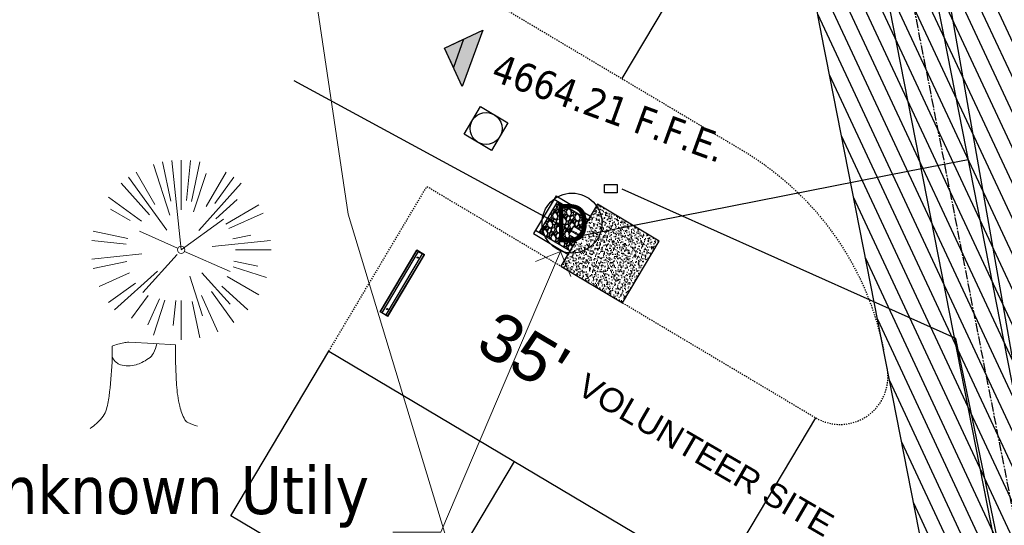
# Model space of a CAD drawing. Header units: feet. Extents: x 1134296 to 1140710, y 647902 to 649877.
# Tile 10 of 42: x 1134483 to 1134566, y 648609 to 648652. Entities that reach past the tile are written whole.
import ezdxf
from ezdxf import colors
from ezdxf.entities.mleader import LeaderData, LeaderLine
from ezdxf.enums import TextEntityAlignment as Align
from ezdxf.lldxf.tags import DXFTag
from ezdxf.math import Vec2, Vec3

# ---------------------------------------------------------------- set-up
doc = ezdxf.new("R2010")
doc.units = ezdxf.units.FT
doc.header["$MEASUREMENT"] = 0
for name, pattern in [('CENTER2', [1.125, 0.75, -0.125, 0.125, -0.125]), ('HIDDEN4', [0.095, 0.05, -0.045]), ('RAD', [0.13, 0.08, -0.05])]:
    doc.linetypes.add(name, pattern=pattern)
for name, color, linetype in [('-AGGREGATE', 8, 'Continuous'), ('-HARDWARE', 7, 'Continuous'), ('-TIMBER', 6, 'Continuous'), ('-WOOD', 5, 'Continuous'), ('C-CAMPSITE-PADS', 6, 'Continuous'), ('C-PRKG-ASPH', 5, 'Continuous'), ('C-PRKG-WHEL-STOP', 5, 'Continuous'), ('C-ROAD-ASPHALT', 1, 'Continuous'), ('C-ROAD-CNTR', 1, 'CENTER2'), ('C-ROAD-GRVL', 1, 'RAD'), ('C-SWLK-CONC', 5, 'Continuous'), ('C-SWLK-CONC-PATT', 5, 'Continuous'), ('C-UTIL-ELEC-MEP', 7, 'UGE (.5x)'), ('C-UTIL-HYDRANT', 5, 'Continuous'), ('C-UTIL-WATER-MEP', 7, 'WATER (.5x)'), ('G-TEXT-ST02', 2, 'Continuous'), ('G-XREF', 7, 'Continuous'), ('V-TOPO-SPOT', 8, 'Continuous'), ('V-UTIL-STRM-STRC', 8, 'Continuous'), ('XX-NODE-BLDG', 8, 'Continuous')]:
    doc.layers.add(name, color=color, linetype=linetype)
for name, color, linetype, lineweight in [('V-ANNO-TEXT', 8, 'Continuous', 13), ('V-SITE-VEGE', 8, 'Continuous', 18), ('V-UTIL-WATR-LINE', 8, 'WATER', 15)]:
    doc.layers.add(name, color=color, linetype=linetype, lineweight=lineweight)
doc.styles.add('Arial', font='arial.ttf', dxfattribs={"height": 180})
doc.styles.add('Normal', font='arial.ttf', dxfattribs={"height": 0.1})
doc.styles.add('SEI-Dim & Leader', font='tahoma.ttf')
doc.styles.get("Standard").update_dxf_attribs({"font": 'arial.ttf'})
tags = doc.linetypes.add('UGE (.5x)', pattern='A,0.75,-0.2,["UGE",Standard,S=0.08,R=0,X=-0.1,Y=-0.04],-0.2', length=1.15).pattern_tags.tags
tags[6] = DXFTag(74, 10)
tags = doc.linetypes.add('WATER', pattern='A,1.5,-0.2,["W",Standard,S=0.08,R=0,X=-0.1,Y=-0.04],-0.05', length=1.75).pattern_tags.tags
tags[6] = DXFTag(74, 10)
tags = doc.linetypes.add('WATER (.5x)', pattern='A,0.75,-0.2,["W",Standard,S=0.08,R=0,X=-0.1,Y=-0.04],-0.05', length=1).pattern_tags.tags
tags[6] = DXFTag(74, 10)

# ---------------------------------------------------------------- blocks, each defined once
blk = doc.blocks.new('Finished Floor Elevation')
h = blk.add_hatch(color=256)
h.dxf.hatch_style = 1
h.paths.add_polyline_path([(-0.04999999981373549, -0.04999999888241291), (-0.04999999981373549, 0.05000000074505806), (0, 0)])
blk.add_lwpolyline([(-0.04999999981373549, -0.04999999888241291), (-0.04999999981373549, 0.05000000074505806), (0, 0)], close=True)
blk = doc.blocks.new('V-UTIL-STRM-Storm Sewer Manhole')
blk.add_circle((0, 0), 0.0625)
at = {"style": 'SEI-Dim & Leader'}
blk.add_text('D', height=0.08, dxfattribs=at).set_placement((0, 0), align=Align.MIDDLE_CENTER)
blk = doc.blocks.new('*U865', base_point=(1134529.479, 648634.721))
at = {"xscale": 40.00000000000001, "yscale": 40.00000000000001, "zscale": 40.00000000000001}
blk.add_blockref('V-UTIL-STRM-Storm Sewer Manhole', (1134529.479, 648634.721), dxfattribs=at)
blk = doc.blocks.new('V-SITE-VEGE-Stump')
for points in [[(-0.07764030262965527, 0.1564565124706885, -0.02766804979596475), (-0.05341885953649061, 0.1633605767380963, -0.0679781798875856), (-0.04316680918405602, 0.1642506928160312), (0.008593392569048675, 0.1616126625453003), (0.05395851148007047, 0.1590945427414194)], [(-0.122905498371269, -0.01429599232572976, 0.05261256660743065), (-0.09863241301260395, 0.007697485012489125, 0.1061947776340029), (-0.09053039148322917, 0.02191696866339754, 0.04486152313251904), (-0.08374707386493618, 0.05273626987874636, 0.02007395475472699), (-0.07764030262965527, 0.1228815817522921, 0.01167487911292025), (-0.07732468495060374, 0.1363966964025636, 0.007866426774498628), (-0.07764030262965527, 0.1564565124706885)], [(0.01506844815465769, 0.161253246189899, -0.08286378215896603), (0.008147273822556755, 0.1419669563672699, -0.1113242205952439), (-0.002098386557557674, 0.130555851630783, -0.03931328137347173), (-0.01592715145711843, 0.1222882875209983, -0.04919659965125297), (-0.02797848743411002, 0.1177254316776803, -0.06600187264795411), (-0.0446681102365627, 0.1155126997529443, -0.07018691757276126), (-0.06035359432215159, 0.1177254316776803, -0.1148593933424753), (-0.06850904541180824, 0.1222766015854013, -0.0759377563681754), (-0.07734269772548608, 0.1331671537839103)], [(0.05395851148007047, 0.1590945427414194, 0.004334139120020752), (0.05376627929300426, 0.1369184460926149, 0.00834373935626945), (0.05395851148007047, 0.1253997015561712), (0.05605689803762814, 0.07623641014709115, 0.04625247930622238), (0.06241632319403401, 0.03170819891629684, 0.06962485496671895), (0.07334360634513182, 0.00381048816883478, 0.1497246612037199), (0.07941695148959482, -0.001975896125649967, 0.05852299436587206), (0.09922370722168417, -0.009139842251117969)]]:
    blk.add_lwpolyline(points, format="xyb")
blk = doc.blocks.new('*U917', base_point=(1134529.479, 648634.721))
at = {"xscale": 40.00000000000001, "yscale": 40.00000000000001, "zscale": 40.00000000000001}
blk.add_blockref('V-UTIL-STRM-Storm Sewer Manhole', (1134529.479, 648634.721), dxfattribs=at)
blk = doc.blocks.new('_Open90')
at = {"color": 0, "linetype": 'ByBlock', "lineweight": -2}
for p, q in [((-0.5, 0.5), (0, 0)), ((0, 0), (-1, 0)), ((0, 0), (-0.5, -0.5))]:
    blk.add_line(p, q, dxfattribs=at)
blk = doc.blocks.new('V-SITE-VEGE-Coniferious Tree 2')
at = {"color": 0, "linetype": 'ByBlock'}
for p, q in [((-0.0003172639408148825, 0.0025937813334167), (-0.05229705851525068, 0.4972664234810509)), ((-3.601054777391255e-05, 0.2219193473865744), (-3.601054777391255e-05, 0.5000060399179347)), ((0.02890183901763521, 0.2753366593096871), (0.05222503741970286, 0.4972664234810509)), ((-0.06264093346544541, 0.1926377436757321), (-0.1545378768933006, 0.4755369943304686)), ((-0.0574950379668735, 0.2703678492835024), (-0.1039851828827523, 0.4890788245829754)), ((0.0571938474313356, 0.2692740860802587), (0.1039131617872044, 0.4890788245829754)), ((-0.07913071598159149, 0.1088658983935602), (-0.2939353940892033, 0.4045257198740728)), ((-0.1460065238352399, 0.2528363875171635), (-0.2500390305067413, 0.4330260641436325)), ((0.06850648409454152, 0.2109817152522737), (0.1382469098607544, 0.425630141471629)), ((0.139142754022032, 0.2410654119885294), (0.2499670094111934, 0.4330260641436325)), ((0.1868724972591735, 0.2572635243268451), (0.2938633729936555, 0.4045257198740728)), ((-0.1756943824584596, 0.1950752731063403), (-0.3346129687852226, 0.3715878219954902)), ((0.09777767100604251, 0.108636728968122), (0.3345409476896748, 0.3715878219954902)), ((-0.2201011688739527, 0.1598873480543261), (-0.4045617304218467, 0.2938993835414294)), ((0.1919663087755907, 0.1728666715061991), (0.3115823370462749, 0.2805763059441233)), ((-0.2844040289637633, 0.1641894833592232), (-0.393144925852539, 0.2269610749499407)), ((0.2487690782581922, 0.143647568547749), (0.4329900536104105, 0.2500030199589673)), ((-0.0009318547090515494, -0.0006770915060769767), (0.2349564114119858, 0.1707208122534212)), ((0.2658942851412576, 0.1183972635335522), (0.4567507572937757, 0.2033670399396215)), ((-0.2961437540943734, 0.06292784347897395), (-0.4891148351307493, 0.1039491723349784)), ((-0.01992166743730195, 0.008854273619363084), (-0.2318825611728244, 0.1032199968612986)), ((0.2872695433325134, 0.06106323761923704), (0.3884790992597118, 0.08257391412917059)), ((-0.3060292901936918, 0.03215663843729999), (-0.4973024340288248, 0.05226104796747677)), ((0.173080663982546, 0.01818771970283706), (0.497230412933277, 0.05226104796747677)), ((0.3024988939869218, 0), (0.4999700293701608, 0)), ((-0.2182782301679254, -0.02292736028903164), (-0.4973024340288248, -0.05226104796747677)), ((-0.02300503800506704, -0.02554197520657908), (-0.2137781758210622, -0.2373882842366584)), ((0.01849546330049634, -0.008260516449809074), (0.2719985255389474, -0.1211160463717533)), ((-0.302185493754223, -0.0642195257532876), (-0.4891148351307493, -0.1039491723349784)), ((0.2891445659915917, -0.09395946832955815), (0.4755009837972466, -0.1545018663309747)), ((0.2936342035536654, -0.06241742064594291), (0.4274066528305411, -0.09084484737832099)), ((-0.2881436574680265, -0.1282723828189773), (-0.4568227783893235, -0.2033670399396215)), ((-0.1320480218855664, -0.1188660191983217), (-0.3716238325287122, -0.3345769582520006)), ((0.04781873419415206, -0.1473038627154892), (0.1192466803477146, -0.3671294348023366)), ((0.1143820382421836, -0.1271057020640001), (0.2718110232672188, -0.301920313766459)), ((0.2555295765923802, -0.1475434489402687), (0.4329900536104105, -0.2500030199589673)), ((-0.254528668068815, -0.1848980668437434), (-0.4045617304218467, -0.2938993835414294)), ((0.2253521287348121, -0.2029399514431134), (0.3715518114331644, -0.3345769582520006)), ((-0.1842986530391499, -0.2536176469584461), (-0.2766747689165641, -0.3807650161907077)), ((-0.1213812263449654, -0.2725449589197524), (-0.1855903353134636, -0.4167758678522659)), ((0.1131111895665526, -0.2541280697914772), (0.2033310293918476, -0.4567867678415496)), ((0.1688618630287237, -0.2324611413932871), (0.2938633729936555, -0.4045257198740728)), ((-0.09098502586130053, -0.2799408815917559), (-0.1545378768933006, -0.4755369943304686)), ((-0.02966136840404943, -0.2817638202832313), (-0.04434904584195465, -0.4216092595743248)), ((-3.601054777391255e-05, -0.2817638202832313), (-3.601054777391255e-05, -0.5000060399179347)), ((0.06104806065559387, -0.2873055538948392), (0.1039131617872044, -0.4890788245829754))]:
    blk.add_line(p, q, dxfattribs=at)
blk.add_circle((-3.601054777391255e-05, 0), 0.02083358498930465)
blk = doc.blocks.new('Wheel_Stop')
for points in [[(-36, 6.75), (36, 6.75)], [(-36, -2.25), (-36, 6.75)], [(-35.625, 4.5), (-36, 6.75)], [(-35.625, 0), (-36, -2.25)], [(-35.955, 6.48), (35.955, 6.48)], [(-35.625, 4.5), (-35.625, 0)], [(-35.625, 4.5), (35.625, 4.5)], [(-35.625, 0), (35.625, 0)], [(35.625, 4.5), (36, 6.75)], [(35.625, 4.5), (35.625, 0)], [(35.625, 0), (36, -2.25)], [(36, -2.25), (36, 6.75)], [(-36, -2.25), (36, -2.25)], [(-35.955, -1.98), (35.955, -1.98)]]:
    blk.add_lwpolyline(points)
for centre in [(-30, 2.25), (30, 2.25)]:
    blk.add_circle(centre, 0.5)
blk = doc.blocks.new('HYDRANT & PAD')
at = {"layer": '-AGGREGATE'}
h = blk.add_hatch(dxfattribs=at)
h.set_pattern_fill('GRAVEL', color=256, scale=10)
h.set_pattern_definition([(228.012787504, (7.199999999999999, 10), (-80.00000000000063, -90.00000000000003), [1.34536, -133.190880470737]), (184.969740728, (6.3, 9), (119.9999999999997, 10.00000000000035), [2.30868, -228.5592476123]), (132.510447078, (4, 8.8), (100.0000000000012, -109.9999999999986), [1.62788, -161.160325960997]), (267.273689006, (0.1, 6.3), (10.00000000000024, 200.0000000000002), [2.10238, -208.13558041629]), (292.833654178, (0, 4.2), (-49.99999999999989, 120.0000000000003), [2.06155, -204.093731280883]), (357.273689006, (0.8, 2.3), (-200.0000000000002, 10.00000000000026), [2.10238, -208.13558041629]), (37.6942404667, (2.9, 2.2), (-130, -99.99999999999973), [2.78029, -275.24848548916]), (72.2553283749, (5.1, 3.9), (70.00000000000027, 220), [2.62488, -259.8632149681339]), (121.429565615, (5.899999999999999, 6.4), (-80.0000000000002, 129.9999999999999), [2.1095, -208.84073109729]), (175.236358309, (4.8, 8.2), (109.9999999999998, -10.00000000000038), [2.40832, -118.007625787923]), (222.397437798, (2.4, 8.4), (-119.9999999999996, -109.9999999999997), [3.11448, -308.333750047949]), (138.814074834, (10, 6.2), (-70.00000000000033, 60), [1.06301, -105.238448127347]), (171.46923439, (9.200000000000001, 6.899999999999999), (130, -19.99999999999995), [2.02237, -200.21511416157]), (225, (7.199999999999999, 7.199999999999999), (-1.110223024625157e-15, -9.999999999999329), [1.41421, -12.727925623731]), (203.198590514, (6.5, 8.4), (49.99999999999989, 19.99999999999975), [0.76158, -75.396151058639]), (291.801409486, (5.8, 8.100000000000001), (-9.99999999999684, 30.00000000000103), [1.07703, -52.774618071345]), (30.96375653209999, (6.2, 7.1), (30.00000000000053, 19.99999999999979), [1.74929, -56.56022894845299]), (161.565051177, (7.7, 8), (20.00000000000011, -9.999999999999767), [1.26491, -30.35786660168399]), (16.389540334, (0, 8.100000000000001), (99.99999999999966, 30.00000000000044), [1.772, -175.428451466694]), (70.3461759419, (1.7, 8.6), (-40.00000000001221, -110.000000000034), [1.48661, -147.17407747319]), (293.198590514, (7.7, 10), (-19.99999999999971, 49.99999999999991), [1.52315, -74.634581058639]), (343.610459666, (8.299999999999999, 8.6), (-99.99999999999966, 30.00000000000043), [1.772, -175.4284514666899]), (339.44395478, (0, 1.9), (-50.00000000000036, 20.00000000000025), [1.7088, -83.73123745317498]), (294.775140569, (1.6, 1.3), (-50.00000000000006, 110), [1.43178, -141.74643063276]), (66.8014094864, (7.800000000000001, 0), (19.99999999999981, 49.9999999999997), [1.52315, -74.634581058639]), (17.3540246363, (8.4, 1.4), (-129.9999999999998, -39.99999999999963), [1.67631, -165.9542361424]), (69.44395478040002, (2.9, 0), (-20.00000000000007, -49.99999999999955), [0.8543999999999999, -84.58563745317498]), (101.309932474, (7.199999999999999, 0), (-9.999999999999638, 40.00000000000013), [0.5099, -50.480295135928]), (165.963756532, (7.1, 0.5), (29.99999999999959, -10.00000000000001), [2.06155, -39.169506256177]), (186.009005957, (5.1, 1), (100.0000000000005, 9.999999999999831), [1.9105, -189.139231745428]), (303.690067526, (6.2, 6.2), (-9.999999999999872, 19.99999999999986), [1.44222, -34.61329275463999]), (353.157226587, (7, 5), (170.0000000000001, -20.00000000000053), [2.51794, -249.275626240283]), (60.9453959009, (9.5, 4.699999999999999), (-39.99999999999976, -69.99999999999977), [1.02956, -101.92674140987]), (90, (10, 5.600000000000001), (-9.999999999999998, 10), [0.6, -9.399999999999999]), (120.256437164, (4.9, 1.3), (40.00000000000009, -70.00000000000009), [1.38924, -137.535199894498]), (48.01278750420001, (4.2, 2.5), (80, 89.99999999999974), [2.69072, -131.845520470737]), (0, (6, 4.5), (10, 10), [2.6, -7.4]), (325.3048464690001, (8.6, 4.5), (100.0000000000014, -69.99999999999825), [1.58114, -156.53274300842]), (254.054604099, (9.9, 3.6), (-10.00000000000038, -40.00000000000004), [1.45602, -71.345078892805]), (207.645975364, (9.5, 2.2), (-189.9999999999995, -100.0000000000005), [2.37065, -234.694741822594]), (175.42607874, (7.4, 1.1), (-129.9999999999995, 10.00000000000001), [2.50799, -248.290734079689])])
h.paths.add_polyline_path([(18, 72.00028800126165), (18, 108.0002880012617), (-18, 108.0002880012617), (-18, 72.00028800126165), (-4.808241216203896, 72.00028800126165), (-4.808241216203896, 81.61064856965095), (4.808241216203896, 81.61064856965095), (4.808241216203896, 72.00028800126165)])
at = {"layer": 'C-SWLK-CONC-PATT'}
h = blk.add_hatch(dxfattribs=at)
h.set_pattern_fill('AR-CONC', color=256)
h.set_pattern_definition([(49.99999999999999, (-9267.938961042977, -358120.3480033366), (7.172601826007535, -0.6275213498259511), [0.75, -8.25]), (355, (-9267.938961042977, -358120.3480033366), (-1.38751333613, 7.521921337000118), [0.6, -6.6]), (100.45144446, (-9267.341244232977, -358120.4002967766), (5.78508846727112, 6.894399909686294), [0.6374019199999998, -7.011421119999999]), (46.18420000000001, (-9267.938961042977, -358118.3480033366), (10.67241330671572, -1.655192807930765), [1.125, -12.375]), (96.63563548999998, (-9267.049593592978, -358118.4859364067), (9.346619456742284, 9.741186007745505), [0.95610342, -10.5171376]), (351.1841639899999, (-9267.938961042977, -358118.3480033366), (9.346619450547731, 9.741186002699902), [0.9, -9.90000001]), (21, (-9266.938961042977, -358118.8480033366), (5.969070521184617, -4.026188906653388), [0.75, -8.25]), (326.0000000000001, (-9266.938961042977, -358118.8480033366), (2.433153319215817, 7.25150045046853), [0.6, -6.6]), (71.45144474, (-9266.441538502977, -358119.1835190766), (8.402223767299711, 3.225311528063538), [0.6374019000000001, -7.01142112]), (37.50000000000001, (-9267.938961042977, -358120.3480033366), (0.1215985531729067, 3.328938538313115), [0, -6.52, 0, -6.7, 0, -6.625]), (7.499999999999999, (-9267.938961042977, -358120.3480033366), (2.630695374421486, 3.944117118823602), [0, -3.82, 0, -6.37, 0, -2.525]), (327.5, (-9270.168961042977, -358120.3480033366), (5.338224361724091, -0.225548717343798), [0, -2.5, 0, -7.8, 0, -10.35]), (317.5, (-9271.168961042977, -358120.3480033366), (5.831861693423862, 1.001049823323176), [0, -3.25, 0, -5.18, 0, -7.35])])
h.paths.add_polyline_path([(36, 72.00028800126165), (-0.4957049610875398, 72.00028800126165), (-1.798695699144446, 72.00028800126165), (-5.835965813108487, 72.00028800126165), (-36, 72.00028800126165), (-36, 0), (36, 0)])
at = {"layer": '-HARDWARE'}
for p, q in [((-0.9315394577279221, 70.21826426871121), (-0.8876926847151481, 69.50718080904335)), ((-0.1281694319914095, 68.22893146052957), (-0.2203198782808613, 71.20029082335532)), ((-0.2203198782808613, 71.20029082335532), (0.3198867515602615, 71.20029082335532)), ((0.3198867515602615, 71.20029082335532), (0.2407152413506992, 68.21512720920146)), ((0.8998299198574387, 70.21826426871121), (0.8559831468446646, 69.50718080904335))]:
    blk.add_line(p, q, dxfattribs=at)
for points in [[(0.8029218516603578, 81.98121565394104), (-0.8482130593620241, 81.98121565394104)], [(-0.7738970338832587, 82.57871776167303), (-0.7738970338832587, 81.98121565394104)], [(-0.5697122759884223, 81.61064856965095), (-0.5697122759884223, 81.98121565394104)], [(0.5697122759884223, 81.61064856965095), (0.5697122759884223, 81.98121565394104)], [(0.7255089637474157, 82.57871776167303), (0.7255089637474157, 81.98121565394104)]]:
    blk.add_lwpolyline(points, dxfattribs=at)
at = {"layer": '-HARDWARE', "linetype": 'HIDDEN4'}
for points in [[(-0.5697122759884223, 81.61064856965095), (-0.5697122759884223, 72.05710965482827)], [(0.5697122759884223, 81.61064856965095), (0.5697122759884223, 72.03999334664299)]]:
    blk.add_lwpolyline(points, dxfattribs=at)
at = {"layer": '-HARDWARE'}
blk.add_lwpolyline([(0.8559831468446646, 69.50718080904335), (0.8045775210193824, 68.56404653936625, 0.01361364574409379), (0.8040674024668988, 68.54531445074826), (0.8040674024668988, 68.07627233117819, -0.01489474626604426), (0.8034568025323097, 68.0557797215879), (0.7831394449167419, 67.7151425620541, -0.396870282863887), (0.4395640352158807, 67.39144916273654), (-0.471273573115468, 67.39144916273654, -0.3968702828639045), (-0.8148489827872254, 67.7151425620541), (-0.8351663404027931, 68.0557797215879, -0.01489474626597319), (-0.8357769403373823, 68.07627233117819), (-0.8357769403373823, 68.54531445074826, 0.01361364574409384), (-0.836287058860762, 68.56404653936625), (-0.8876926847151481, 69.50718080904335)], format="xyb", dxfattribs=at)
for centre, radius, start, end in [((-0.0241940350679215, 82.57871776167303), 0.7935149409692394, 340.8717572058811, 199.1282427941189), ((-0.0241940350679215, 82.57871776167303), 0.7497029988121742, 0, 180), ((-0.01585476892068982, 70.99310702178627), 1.199524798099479, 284.4557706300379, 262.2779910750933)]:
    blk.add_arc(centre, radius, start, end, dxfattribs=at)
at = {"layer": '-TIMBER', "flags": 128}
for points in [[(-22, 112.0002880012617), (-22, 72.00028800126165)], [(22, 112.0002880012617), (-22, 112.0002880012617)], [(-18, 112.0002880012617), (-18, 72.00028800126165)], [(18, 112.0002880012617), (18, 72.00028800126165)], [(22, 112.0002880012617), (22, 72.00028800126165)], [(18, 108.0002880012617), (-18, 108.0002880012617)]]:
    blk.add_lwpolyline(points, dxfattribs=at)
at = {"layer": '-WOOD'}
blk.add_lwpolyline([(4.808241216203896, 72.00028800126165), (4.808241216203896, 81.61064856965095), (-4.808241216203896, 81.61064856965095), (-4.808241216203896, 72.00028800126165)], close=True, dxfattribs=at)
at = {"layer": 'C-SWLK-CONC'}
blk.add_lwpolyline([(36, 0), (36, 72.00028800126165), (-36, 72.00028800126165), (-36, 0)], dxfattribs=at)
at = {"layer": 'C-SWLK-CONC', "linetype": 'Continuous'}
blk.add_lwpolyline([(-36, 0), (36, 0)], dxfattribs=at)
blk = doc.blocks.new('C_PBASE-PACTOLA_02403811')
at = {"layer": 'C-CAMPSITE-PADS'}
for points in [[(1134541.838116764, 648604.5991680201), (1134533.653810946, 648590.8508176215), (1134501.001478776, 648610.2885438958), (1134509.185784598, 648624.0368943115)], [(1134509.185784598, 648624.0368943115), (1134541.838116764, 648604.5991680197)]]:
    blk.add_lwpolyline(points, dxfattribs=at)
at = {"layer": 'C-ROAD-ASPHALT'}
blk.add_lwpolyline([(1134633.649625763, 648994.1535019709), (1134723.234794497, 649000.6014174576, -0.3003133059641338), (1134907.703644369, 648897.0203221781), (1134943.5624042, 648827.4079753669, -0.2429416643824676), (1134943.472635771, 648735.6471404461, -0.01448214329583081), (1134938.281078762, 648725.8872446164), (1134902.771388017, 648660.9021647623, -0.1112368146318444), (1134861.541195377, 648614.0501326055), (1134757.483908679, 648538.5664206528, 0.1783965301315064), (1134706.299016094, 648462.144128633, -0.4786295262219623), (1134656.994557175, 648438.877100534, -0.1281532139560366), (1134626.710174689, 648464.732186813), (1134623.062749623, 648469.9579645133, -0.1042089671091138), (1134584.046954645, 648561.8052956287), (1134566.403948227, 648651.5934078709, -0.01381007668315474), (1134561.903038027, 648678.391101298), (1134552.825444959, 648743.3771249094, -0.09433329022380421), (1134558.209758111, 648852.4537669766), (1134566.77306571, 648887.8397463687, -0.03644235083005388), (1134590.864287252, 648962.9741265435, -0.2864198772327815)], format="xyb", close=True, dxfattribs=at)
blk.add_lwpolyline([(1134641.753924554, 648097.236757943, -0.04745863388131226), (1134675.306121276, 648187.2144013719, 0.3533595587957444), (1134666.801823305, 648223.938865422, -0.1061807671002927), (1134644.201008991, 648251.02779896), (1134637.908204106, 648263.0052472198), (1134624.340160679, 648241.5287128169), (1134586.209279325, 648314.1053565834), (1134596.832358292, 648319.6865924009, 0.4142135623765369), (1134601.03389425, 648333.1901880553), (1134601.03389425, 648333.1901880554, -0.272198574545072), (1134605.099853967, 648418.2428533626), (1134606.838864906, 648420.9012729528, -0.1021731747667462), (1134622.244871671, 648436.3835698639, 0.468797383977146), (1134623.08730174, 648444.0239125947, -0.03941359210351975), (1134613.58995056, 648455.5746915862), (1134609.942525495, 648460.8004692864, -0.1042089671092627), (1134568.347173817, 648558.7203512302), (1134550.704167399, 648648.5084634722, -0.01381007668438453), (1134546.056886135, 648676.177626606), (1134536.979293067, 648741.163650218, -0.0943332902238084), (1134542.658637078, 648856.2170945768), (1134551.221944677, 648891.6030739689, -0.01079874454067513), (1134557.394969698, 648914.8990641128)], format="xyb", dxfattribs=at)
at = {"layer": 'C-ROAD-CNTR', "flags": 128}
blk.add_lwpolyline([(1134682.815781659, 648422.2458494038), (1134669.21986276, 648425.8462855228, -0.1774687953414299), (1134620.150062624, 648460.1534391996), (1134616.502637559, 648465.3792168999, -0.1042089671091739), (1134576.197064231, 648560.2628234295), (1134558.554057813, 648650.0509356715, -0.01381007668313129), (1134553.979962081, 648677.2843639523), (1134544.902369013, 648742.2703875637, -0.09433329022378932), (1134550.434197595, 648854.3354307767), (1134558.997505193, 648889.7214101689, -0.1428635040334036), (1134712.374228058, 649156.8312964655), (1134786.199238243, 649227.8108874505, -0.04164346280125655), (1134812.006441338, 649248.7876063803), (1134833.030879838, 649263.1487701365, -0.2654684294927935), (1134926.96397912, 649270.7084407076), (1134949.260464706, 649260.2481514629, -0.03670103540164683), (1135013.162783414, 649224.3333579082), (1135075.321908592, 649183.1273199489, -0.3025232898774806), (1135105.389164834, 649111.5845632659), (1135099.687602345, 649081.8875520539, -0.04927264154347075), (1135094.100293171, 649063.036833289), (1135036.844839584, 648922.3955038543, -0.009218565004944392), (1135029.58001939, 648905.4517031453), (1134962.363987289, 648756.3352782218, -0.01915469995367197), (1134945.301367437, 648722.0511597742), (1134909.791676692, 648657.06607992, -0.111236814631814), (1134866.238656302, 648607.5744966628), (1134762.181369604, 648532.0907847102, 0.3229446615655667), (1134716.395894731, 648393.2215671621), (1134719.721086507, 648382.7059234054, -0.1714240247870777), (1134715.287797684, 648249.5554414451), (1134707.163513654, 648228.7837741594, -0.02272318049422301), (1134688.713657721, 648187.2766264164, 0.05045028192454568), (1134653.344169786, 648094.1277041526)], format="xyb", dxfattribs=at)
at = {"layer": 'C-ROAD-GRVL', "flags": 128}
for points in [[(1134501.191158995, 648666.1084932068), (1134543.755733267, 648640.7700720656, -0.2130955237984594), (1134555.498662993, 648624.1085002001)], [(1134517.37009039, 648637.7852447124), (1134549.807604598, 648618.4753981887, 0.6486747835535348), (1134555.778626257, 648622.6837218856)]]:
    blk.add_lwpolyline(points, format="xyb", dxfattribs=at)
blk.add_lwpolyline([(1134509.185784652, 648624.0368944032), (1134517.370090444, 648637.7852448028)], dxfattribs=at)
at = {"layer": 'C-UTIL-ELEC-MEP'}
for points in [[(1134561.576351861, 648486.4874045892), (1134582.62558766, 648530.4247125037), (1134557.767684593, 648671.6694747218), (1134524.750371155, 648680.784390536)], [(1134561.586259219, 648486.4625079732), (1134580.577082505, 648533.1577069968), (1134561.520315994, 648625.0754391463), (1134533.658202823, 648637.5434265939)]]:
    blk.add_lwpolyline(points, dxfattribs=at)
blk.add_lwpolyline([(1134532.202200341, 648637.9519638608), (1134533.251832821, 648637.9519638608), (1134533.251832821, 648637.2383009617), (1134532.202200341, 648637.2383009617)], close=True, dxfattribs=at)
at = {"layer": 'C-UTIL-WATER-MEP'}
for p, q in [((1134557.653671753, 648639.0737082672), (1134562.559853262, 648640.0377533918)), ((1134530.149479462, 648633.6692440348), (1134557.653671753, 648639.0737082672))]:
    blk.add_line(p, q, dxfattribs=at)
at = {"layer": 'C-UTIL-WATER-MEP', "flags": 128}
for points in [[(1134713.292159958, 648416.2441137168), (1134669.731849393, 648427.7796426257, -0.1774687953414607), (1134621.79009064, 648461.2981261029), (1134618.142665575, 648466.5239038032, -0.1042089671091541), (1134578.159536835, 648560.6484414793), (1134560.516530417, 648650.4365537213, -0.01381007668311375), (1134555.960731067, 648677.5610482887), (1134546.883138, 648742.5470719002, -0.09433329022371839), (1134552.378087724, 648853.8650148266), (1134560.941395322, 648889.2509942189, -0.1428635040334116), (1134713.760384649, 649155.3895718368), (1134787.585394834, 649226.3691628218, -0.04164346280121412), (1134813.134525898, 649247.1361145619), (1134834.158964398, 649261.4972783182, -0.2654684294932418), (1134926.114524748, 649268.8977979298), (1134948.411010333, 649258.437508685, -0.03670103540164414), (1135012.057719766, 649222.6663743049), (1135074.216844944, 649181.4603363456, -0.302523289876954), (1135103.425036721, 649111.961658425), (1135097.723474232, 649082.264647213, -0.04927264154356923), (1135092.247911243, 649063.7909428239), (1135034.992457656, 648923.1496133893, -0.009218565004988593), (1135027.756696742, 648906.273587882), (1134960.540664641, 648757.1571629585, -0.01915469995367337), (1134943.546295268, 648723.0101809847), (1134908.036604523, 648658.0251011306, -0.1112368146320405), (1134865.064291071, 648609.1934056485), (1134761.007004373, 648533.7096936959, 0.1574684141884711), (1134714.965670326, 648470.6755079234, 0.1574684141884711)], [(1134709.845560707, 648413.0189530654), (1134668.707876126, 648423.9129284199, -0.1774687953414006), (1134618.510034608, 648459.0087522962), (1134614.862609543, 648464.2345299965, -0.1042089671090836), (1134574.234591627, 648559.8772053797), (1134556.591585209, 648649.6653176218, -0.01381007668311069), (1134551.999193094, 648677.0076796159), (1134542.921600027, 648741.9937032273, -0.09433329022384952), (1134548.490307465, 648854.8058467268), (1134557.053615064, 648890.191826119, -0.0889232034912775), (1134635.562402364, 649068.4731093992, -0.07678502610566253)]]:
    blk.add_lwpolyline(points, format="xyb", dxfattribs=at)
blk.add_lwpolyline([(1134530.146626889, 648633.6692440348), (1134506.287603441, 648646.6083634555)], dxfattribs=at)
at = {"layer": 'C-UTIL-WATER-MEP'}
blk.add_lwpolyline([(1134521.841486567, 648644.4523711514), (1134524.132878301, 648643.0883201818), (1134522.768827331, 648640.796928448), (1134520.477435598, 648642.1609794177)], close=True, dxfattribs=at)
blk.add_circle((1134522.30515695, 648642.6246497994), 1.333333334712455, dxfattribs=at)
at = {"layer": 'Defpoints', "flags": 128}
for points in [[(1134541.811782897, 648660.5477091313), (1134533.627477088, 648646.7993587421)], [(1134549.807604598, 648618.4753981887), (1134541.623298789, 648604.7270477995)], [(1134524.652678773, 648614.8295502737), (1134516.468372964, 648601.0811998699)]]:
    blk.add_lwpolyline(points, dxfattribs=at)
at = {"layer": 'C-PRKG-WHEL-STOP', "xscale": 0.08333333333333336, "yscale": 0.08333333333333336, "zscale": 0.08333333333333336, "rotation": 59.23492963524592}
blk.add_blockref('Wheel_Stop', (1134515.479821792, 648629.6003018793), dxfattribs=at)
at = {"layer": 'C-UTIL-HYDRANT', "xscale": 0.08333333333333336, "yscale": 0.08333333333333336, "zscale": 0.08333333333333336, "rotation": 59.23492947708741}
blk.add_blockref('HYDRANT & PAD', (1134535.230834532, 648630.644185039), dxfattribs=at)
at = {"layer": 'C-CAMPSITE-PADS', "insert": (1134523.326059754, 648627.6021947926), "char_height": 4, "attachment_point": 1, "rotation": 329.1911679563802, "style": 'Arial'}
blk.add_mtext_dynamic_manual_height_columns("35'", width=0.8890231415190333, gutter_width=1, heights=[0], dxfattribs=at)
at = {"layer": 'G-TEXT-ST02', "insert": (1134530.753149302, 648622.2850846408), "char_height": 2, "attachment_point": 1, "rotation": 329.8040716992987, "style": 'Normal'}
blk.add_mtext('VOLUNTEER SITE', dxfattribs=at)
blk = doc.blocks.new('C_PHTCH-PACTOLA_02403811')
at = {"layer": 'C-PRKG-ASPH'}
h = blk.add_hatch(dxfattribs=at)
h.set_pattern_fill('ANSI31', color=256, scale=10, angle=70)
h.set_pattern_definition([(115, (0, 0), (-1.132884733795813, -0.5282728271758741), [])])
edge = h.paths.add_edge_path(flags=16)
edge.add_arc((1135093.567290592, 648760.3570235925), 541.9999999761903, 143.5703577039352, 153.2664360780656, ccw=False)
edge.add_arc((1135093.567290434, 648760.3570237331), 541.9999997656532, 133.8742793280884, 143.5703577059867, ccw=False)
edge.add_line((1134717.918854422, 649151.0643979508), (1134791.743864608, 649222.0439889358))
edge.add_arc((1134924.814897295, 649083.6384245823), 191.9999999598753, 124.33581191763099, 133.8742793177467, ccw=False)
edge.add_line((1134816.518779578, 649242.1816391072), (1134837.543218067, 649256.5428028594))
edge.add_arc((1134886.614896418, 649184.7029087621), 87.00000000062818, 64.86660358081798, 124.33581191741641, ccw=False)
edge.add_line((1134923.566161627, 649263.4658695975), (1134945.862647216, 649253.0055803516))
edge.add_arc((1134736.896871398, 648807.5874571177), 491.9999999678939, 56.45911934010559, 64.86660355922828, ccw=False)
edge.add_line((1135008.742528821, 649217.6654234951), (1135070.901654, 649176.4593855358))
edge.add_arc((1135036.644680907, 649124.7828938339), 62.00000000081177, -10.868034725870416, 56.45911933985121, ccw=False)
edge.add_line((1135097.532652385, 649113.0929439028), (1135091.831089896, 649083.3959326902))
edge.add_arc((1135001.481196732, 649100.7423100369), 92.00000001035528, 337.8486329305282, 349.13196525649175, ccw=False)
edge.add_line((1135086.690765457, 649066.0532714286), (1135029.43531187, 648925.4119419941))
edge.add_arc((1134573.749357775, 649110.9228871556), 491.9999995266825, 335.73595333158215, 337.84863296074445, ccw=False)
edge.add_line((1135022.286728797, 648908.7392420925), (1134970.105907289, 648792.9779079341))
edge.add_line((1134970.105907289, 648792.9779079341), (1134955.070696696, 648759.622817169))
edge.add_arc((1134506.533324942, 648961.8064625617), 492.0000003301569, 331.3465562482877, 335.7359533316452, ccw=False)
edge.add_line((1134938.281078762, 648725.8872446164), (1134902.771388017, 648660.9021647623))
edge.add_arc((1134778.161263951, 648728.9926705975), 142.0000000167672, 305.95733191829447, 331.34655630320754, ccw=False)
edge.add_line((1134861.541195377, 648614.0501326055), (1134757.483908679, 648538.5664206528))
edge.add_arc((1134835.579196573, 648430.9089730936), 133.0000000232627, 125.9573319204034, 166.4171722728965)
edge.add_arc((1134672.277915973, 648470.363906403), 35.00000000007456, 244.10855969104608, 346.41717227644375, ccw=False)
edge.add_arc((1134691.461854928, 648509.9128519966), 78.95614352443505, 214.9055155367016, 244.1168481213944, ccw=False)
edge.add_line((1134626.710174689, 648464.732186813), (1134623.062749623, 648469.9579645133))
edge.add_arc((1134821.506139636, 648608.4650796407), 241.9999999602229, 191.1167612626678, 214.9138039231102, ccw=False)
edge.add_line((1134584.046954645, 648561.8052956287), (1134566.403948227, 648651.5934078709))
edge.add_arc((1135049.172208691, 648746.4554480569), 491.9999999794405, 187.9519260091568, 191.1167612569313, ccw=False)
edge.add_line((1134561.903038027, 648678.391101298), (1134552.825444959, 648743.3771249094))
edge.add_arc((1134842.017716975, 648783.7730382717), 292.0000000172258, 166.3961174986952, 187.9519260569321, ccw=False)
edge.add_line((1134558.209758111, 648852.4537669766), (1134566.77306571, 648887.8397463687))
edge.add_arc((1135093.567290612, 648760.357023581), 542.0000000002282, 158.0478401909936, 166.396117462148, ccw=False)
edge.add_arc((1135093.567290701, 648760.357023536), 542.0000000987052, 153.2664360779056, 158.0478401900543, ccw=False)
edge = h.paths.add_edge_path()
edge.add_line((1134664.934415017, 648091.0186503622), (1134641.753924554, 648097.236757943))
edge.add_arc((1135131.441785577, 647965.8792352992), 506.9999999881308, 154.1154939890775, 164.9840567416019, ccw=False)
edge.add_arc((1135131.44177555, 647965.8792402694), 506.9999887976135, 153.4314984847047, 154.115493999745, ccw=False)
edge.add_arc((1134241.513528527, 648410.9103548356), 488.0000000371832, 333.4314984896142, 338.6383717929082)
edge.add_line((1134695.987914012, 648233.1548120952), (1134704.112198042, 648253.9264793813))
edge.add_arc((1134529.027803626, 648322.4060737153), 188.0000000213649, 338.6383717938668, 377.1954705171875)
edge.add_arc((1134651.306425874, 648360.2470375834), 60.00000000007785, 17.1954705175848, 74.97265706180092)
edge.add_line((1134666.863224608, 648418.1951696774), (1134661.500576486, 648419.8056636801))
edge.add_arc((1134691.489318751, 648509.9450223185), 94.99699278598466, 223.9418846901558, 251.5980721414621, ccw=False)
edge.add_arc((1134691.535842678, 648509.9839590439), 95.05751145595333, 214.9165962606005, 223.9393241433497, ccw=False)
edge.add_line((1134613.590003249, 648455.5746160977), (1134609.942525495, 648460.8004692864))
edge.add_arc((1134821.506139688, 648608.4650796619), 258.0000000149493, 191.1167612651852, 214.9138039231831, ccw=False)
edge.add_line((1134568.347173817, 648558.7203512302), (1134550.704167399, 648648.5084634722))
edge.add_arc((1135049.172208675, 648746.4554480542), 507.9999999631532, 187.9519260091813, 191.1167612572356, ccw=False)
edge.add_line((1134546.056886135, 648676.177626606), (1134536.979293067, 648741.163650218))
edge.add_arc((1134842.01771694, 648783.7730382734), 307.9999999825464, 166.3961174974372, 187.9519260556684, ccw=False)
edge.add_line((1134542.658637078, 648856.2170945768), (1134551.221944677, 648891.6030739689))
edge.add_arc((1135093.567290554, 648760.3570237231), 557.9999999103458, 163.9213237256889, 166.3961174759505, ccw=False)
edge.add_arc((1134538.177323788, 648920.4382053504), 19.99999999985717, 343.9213237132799, 402.7699397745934)
edge.add_line((1134552.859048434, 648934.0193305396), (1134533.446357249, 648955.005204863))
edge.add_arc((1135093.567290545, 648760.3570234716), 592.9783928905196, 146.0187423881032, 160.8370986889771, ccw=False)
edge.add_line((1134601.857481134, 649091.7855040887), (1134616.582948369, 649064.0343807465))
edge.add_arc((1134620.999668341, 649066.3780071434), 5.000000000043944, 207.9515834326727, 327.0740857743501)
edge.add_arc((1135093.567290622, 648760.3570235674), 558.0000000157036, 133.8742793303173, 147.0740857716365, ccw=False)
edge.add_line((1134706.829601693, 649162.5981949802), (1134780.654611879, 649233.5777859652))
edge.add_arc((1134924.814897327, 649083.6384245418), 208.0000000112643, 124.3358119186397, 133.8742793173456, ccw=False)
edge.add_line((1134807.494103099, 649255.3935736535), (1134828.518541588, 649269.7547374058))
edge.add_arc((1134886.614896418, 649184.7029087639), 102.9999999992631, 64.86660357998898, 124.33581191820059, ccw=False)
edge.add_line((1134930.361796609, 649277.9510118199), (1134952.658282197, 649267.4907225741))
edge.add_arc((1134736.896871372, 648807.5874570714), 508.0000000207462, 56.4591193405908, 64.86660355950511, ccw=False)
edge.add_line((1135017.583038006, 649231.0012923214), (1135079.742163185, 649189.7952543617))
edge.add_arc((1135036.644680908, 649124.782893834), 77.99999999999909, -10.868034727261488, 56.45911934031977, ccw=False)
edge.add_line((1135113.245677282, 649110.0761826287), (1135107.544114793, 649080.3791714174))
edge.add_arc((1135001.481196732, 649100.7423100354), 108.0000000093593, 337.84863293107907, 349.131965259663, ccw=False)
edge.add_line((1135101.509820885, 649060.0203951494), (1135044.254367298, 648919.3790657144))
edge.add_arc((1134573.749357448, 649110.9228872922), 507.9999998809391, 335.7359533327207, 337.84863295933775, ccw=False)
edge.add_line((1135036.873309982, 648902.1641641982), (1134969.657277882, 648753.0477392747))
edge.add_arc((1134506.53332524, 648961.8064624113), 507.9999999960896, 331.346556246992, 335.73595333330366, ccw=False)
edge.add_line((1134952.321656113, 648718.215074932), (1134916.811965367, 648653.2299950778))
edge.add_arc((1134778.161263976, 648728.9926705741), 157.9999999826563, 305.9573319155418, 331.3465563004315, ccw=False)
edge.add_line((1134870.936117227, 648601.0988607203), (1134766.878830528, 648525.6151487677))
edge.add_arc((1134835.579196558, 648430.9089731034), 117.0000000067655, 125.9573319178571, 162.264860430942)
edge.add_arc((1134752.713885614, 648457.4106757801), 29.99999999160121, 162.264860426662, 196.8024120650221)
edge.add_arc((1134835.579196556, 648430.9089731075), 113.0000000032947, 170.9217318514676, 197.5476736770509)
edge.add_line((1134727.837491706, 648396.8395581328), (1134731.162683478, 648386.3239143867))
edge.add_arc((1134529.027802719, 648322.4060734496), 212.0000009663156, 11.340079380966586, 17.54767372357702, ccw=False)
edge.add_arc((1134529.055568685, 648322.403813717), 211.9732215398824, -20.64909134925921, 11.342153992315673, ccw=False)
edge.add_arc((1134759.869013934, 648235.3149369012), 34.72371615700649, 159.1871917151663, 239.4135572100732)
edge.add_line((1134742.200276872, 648205.422593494), (1134709.513, 648185.696))
edge.add_line((1134709.513, 648185.696), (1134698.996135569, 648181.0065459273))
edge.add_arc((1135131.441785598, 647965.8792352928), 483.0000000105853, 153.5511843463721, 164.9840567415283)
blk = doc.blocks.new('C_XBASE-PACTOLA_02403811')
at = {"layer": 'V-SITE-VEGE'}
for name, p, xscale, yscale, zscale in [('V-SITE-VEGE-Coniferious Tree 2', (1134496.858, 648632.488), 14.99981880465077, 14.99981880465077, 14.99981880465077), ('V-SITE-VEGE-Stump', (1134494.219, 648618.148), 40.31522404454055, 40.31522404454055, 40.31522404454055)]:
    blk.add_blockref(name, p, dxfattribs=dict(at, xscale=xscale, yscale=yscale, zscale=zscale))
at = {"layer": 'V-TOPO-SPOT', "rotation": 160}
for xscale, yscale, zscale in [(50.00000018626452, 50.00000018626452, 50.00000018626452), (25.00000009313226, 25.00000009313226, 25.00000009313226)]:
    blk.add_blockref('Finished Floor Elevation', (1134518.828, 648649.325), dxfattribs=dict(at, xscale=xscale, yscale=yscale, zscale=zscale))
at = {"layer": 'V-UTIL-STRM-STRC'}
for name in ['*U865', '*U917']:
    blk.add_blockref(name, (1134529.479, 648634.721), dxfattribs=at)
at = {"layer": 'V-UTIL-STRM-STRC', "xscale": 40.00000000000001, "yscale": 40.00000000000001, "zscale": 40.00000000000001}
blk.add_blockref('V-UTIL-STRM-Storm Sewer Manhole', (1134529.479, 648634.721), dxfattribs=at)
at = {"layer": 'V-ANNO-TEXT'}
ml = blk.add_multileader_mtext('Standard', dxfattribs=at)
ml.set_content('Unknown Utily\\PRim - 4662.75', color=256, style='SEI-Dim & Leader')
ml.set_leader_properties(color=256, linetype='ByLayer', lineweight=-1)
ml.set_arrow_properties(name='OPEN90')
ml.build(insert=Vec2(0, 0))
ml.multileader.update_dxf_attribs({"text_left_attachment_type": 2, "text_right_attachment_type": 2, "dogleg_length": 0.1, "arrow_head_size": 3.2, "scale": 40})
ctx = ml.context
ctx.base_point, ctx.scale, ctx.arrow_head_size, ctx.plane_origin = Vec3(1134475.866388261, 648608.9271345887), 40, 3.2, Vec3(1134529.479, 648634.721)
ctx.left_attachment, ctx.right_attachment, ctx.text_align_type = 2, 2, 2
notes = []
notes.append((ctx, [(0, (1, 1, 0), (1134518.53663675, 648608.9271345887), (-1, 0), 4, [(0, [(1134528.532787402, 648632.3642755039)], 0, [])])]))
ctx.mtext.insert, ctx.mtext.alignment, ctx.mtext.flow_direction = Vec3(1134512.53663675, 648614.4337385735), 3, 5
for ctx, leaders in notes:
    for number, flags, end, landing, length, lines in leaders:
        leader = LeaderData()
        leader.index, (leader.has_last_leader_line, leader.has_dogleg_vector, leader.attachment_direction) = number, flags
        leader.last_leader_point, leader.dogleg_vector, leader.dogleg_length = Vec3(end), Vec3(landing), length
        for number, points, colour, breaks in lines:
            line = LeaderLine()
            line.index, line.vertices, line.color, line.breaks = number, Vec3.list(points), colors.encode_raw_color(colour), breaks
            leader.lines.append(line)
        ctx.leaders.append(leader)
at = {"layer": 'XX-NODE-BLDG', "insert": (1134542.134161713, 648640.8344279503), "char_height": 2.399999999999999, "width": 20.97110006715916, "attachment_point": 6, "rotation": 340, "style": 'SEI-Dim & Leader', "bg_fill": 3, "box_fill_scale": 1.25, "bg_fill_color": 256, "bg_fill_true_color": 13158600, "bg_fill_transparency": 0}
blk.add_mtext('{\\C256;4664.21 F.F.E.}', dxfattribs=at)
at = {"layer": 'V-UTIL-WATR-LINE', "flags": 128}
blk.add_lwpolyline([(1134533.417, 648547.604), (1134534.843, 648556.084), (1134510.787937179, 648635.4741575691), (1134497.967044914, 648721.6344982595), (1134522.209554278, 648792.1098621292)], dxfattribs=at)

msp = doc.modelspace()

# ---------------------------------------------------------------- block references
at = {"layer": 'G-TEXT-ST02'}
msp.add_blockref('C_PHTCH-PACTOLA_02403811', (0, 0), dxfattribs=at)

# ---------------------------------------------------------------- next in the draw order: block references
at = {"layer": 'G-XREF'}
msp.add_blockref('C_XBASE-PACTOLA_02403811', (0, 0), dxfattribs=at)

# ---------------------------------------------------------------- next in the draw order: block references
msp.add_blockref('C_PBASE-PACTOLA_02403811', (0, 0), dxfattribs=at)

doc.saveas('drawing.dxf')
